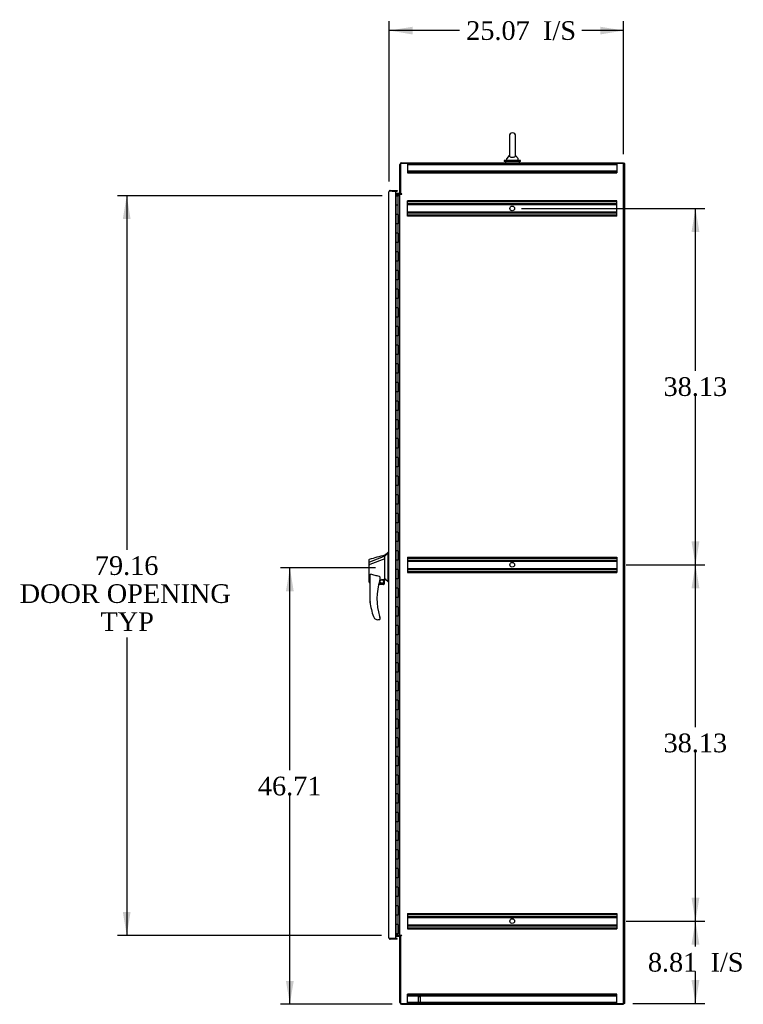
# Model space of a CAD drawing. Header units: inches. Extents: x 2 to 538, y -2 to 358.
# Tile 7 of 11: x 234 to 311, y 132 to 237. Entities that reach past the tile are written whole.
import ezdxf
from ezdxf.enums import TextEntityAlignment as Align
from ezdxf.lldxf.tags import DXFTag

# ---------------------------------------------------------------- set-up
doc = ezdxf.new("R2010")
doc.units = ezdxf.units.IN
doc.header["$MEASUREMENT"] = 0
for name, color, linetype in [('COM42890-3', 7, 'Continuous'), ('COM48813', 7, 'Continuous'), ('COM54578-79', 7, 'Continuous'), ('COM56746-6', 7, 'Continuous'), ('COM70839-6', 7, 'Continuous'), ('COM71120-6', 7, 'Continuous'), ('COM71122-8', 7, 'Continuous'), ('COM71123-8', 7, 'Continuous'), ('Default', 7, 'Continuous'), ('GSK11033', 7, 'Continuous'), ('HAN13066', 7, 'Continuous'), ('LAB11936', 7, 'Continuous'), ('SCS00680', 7, 'Continuous'), ('STD21878', 7, 'Continuous'), ('WAF25362', 7, 'Continuous'), ('WAM254785', 7, 'Continuous')]:
    doc.layers.add(name, color=color, linetype=linetype)
doc.styles.add('SEACAD_Times_New_Roman', font='times.ttf')
tags = doc.linetypes.add('HIDDEN2', pattern=[0.1875, 0.125, -0.0625]).pattern_tags.tags
tags[6:7] = [DXFTag(74, 4), DXFTag(75, 0), DXFTag(340, '0'), DXFTag(46, 0.0), DXFTag(50, 0.0), DXFTag(44, 0.0), DXFTag(45, 0.0)]
tags[4:5] = [DXFTag(74, 4), DXFTag(75, 0), DXFTag(340, '0'), DXFTag(46, 0.0), DXFTag(50, 0.0), DXFTag(44, 0.0), DXFTag(45, 0.0)]
doc.dimstyles.new('HAMMOND_(STH_-_540x360)', dxfattribs={"dimtxt": 2, "dimasz": 2.5, "dimexe": 1, "dimexo": 1, "dimgap": 0.5, "dimtad": 0, "dimtih": 1, "dimtoh": 1, "dimzin": 0, "dimdsep": 46, "dimtxsty": 'SEACAD_Times_New_Roman', "dimblk1": '_SE_FILLED', "dimblk2": '_SE_FILLED', "dimsah": 1, "dimcen": 1, "dimadec": 0, "dimazin": 0, "dimtfac": 0.8, "dimtofl": 0, "dimtmove": 1, "dimatfit": 3, "dimfxl": 1, "dimtolj": 1, "dimtzin": 0, "dimarcsym": 0})

# ---------------------------------------------------------------- blocks, each defined once
blk = doc.blocks.new('SE5')
at = {"layer": 'COM42890-3', "color": 7, "linetype": 'HIDDEN2'}
for p, q in [((275.06, 221.49), (275.06, 221.35)), ((275.06, 221.49), (286.27, 221.49)), ((275.06, 221.39), (297.44, 221.39)), ((275.06, 221.35), (275.06, 220.62)), ((286, 221.49), (286, 221.39)), ((286.5, 221.39), (286.5, 221.49)), ((286.54, 221.49), (297.44, 221.49)), ((297.44, 221.49), (297.44, 221.35)), ((297.44, 221.35), (297.44, 220.62)), ((275.06, 220.71), (297.44, 220.71)), ((275.06, 220.62), (275.06, 220.49)), ((275.06, 220.58), (297.44, 220.58)), ((275.06, 220.49), (297.44, 220.49)), ((297.44, 220.62), (297.44, 220.49)), ((275.06, 217.36), (275.06, 217.49)), ((297.44, 217.49), (275.06, 217.49)), ((297.44, 217.4), (275.06, 217.4)), ((275.06, 216.01), (275.06, 217.36)), ((297.44, 217.17), (275.06, 217.17)), ((297.44, 217.08), (275.06, 217.08)), ((297.44, 217.36), (297.44, 217.49)), ((297.44, 216.01), (297.44, 217.36)), ((297.44, 216.28), (275.06, 216.28)), ((297.44, 216.19), (275.06, 216.19)), ((275.06, 215.87), (275.06, 216.01)), ((297.44, 215.87), (297.44, 216.01)), ((297.44, 215.96), (275.06, 215.96)), ((297.44, 215.87), (275.06, 215.87)), ((275.06, 179.36), (275.06, 179.23)), ((275.06, 179.36), (297.44, 179.36)), ((275.06, 179.27), (297.44, 179.27)), ((275.06, 179.23), (275.06, 177.88)), ((297.44, 179.36), (297.44, 179.23)), ((297.44, 179.23), (297.44, 177.88)), ((275.06, 179.04), (297.44, 179.04)), ((275.06, 178.95), (297.44, 178.95)), ((275.06, 178.15), (297.44, 178.15)), ((275.06, 178.06), (297.44, 178.06)), ((275.06, 177.88), (275.06, 177.74)), ((275.06, 177.83), (297.44, 177.83)), ((275.06, 177.74), (297.44, 177.74)), ((297.44, 177.88), (297.44, 177.74)), ((275.06, 141.23), (275.06, 141.1)), ((275.06, 141.23), (297.44, 141.23)), ((297.44, 141.23), (297.44, 141.1)), ((275.06, 141.14), (297.44, 141.14)), ((275.06, 141.1), (275.06, 139.75)), ((275.06, 140.91), (297.44, 140.91)), ((275.06, 140.82), (297.44, 140.82)), ((297.44, 141.1), (297.44, 139.75)), ((275.06, 140.02), (297.44, 140.02)), ((275.06, 139.93), (297.44, 139.93)), ((275.06, 139.75), (275.06, 139.61)), ((275.06, 139.7), (297.44, 139.7)), ((275.06, 139.61), (297.44, 139.61)), ((297.44, 139.75), (297.44, 139.61)), ((275.06, 132.48), (275.06, 132.62)), ((297.44, 132.62), (275.06, 132.62)), ((297.44, 132.52), (275.06, 132.52)), ((275.06, 131.75), (275.06, 132.48)), ((297.44, 132.4), (275.06, 132.4)), ((275.06, 131.62), (275.06, 131.75)), ((297.44, 131.71), (275.06, 131.71)), ((286, 131.71), (286, 131.62)), ((286.5, 131.62), (286.5, 131.71)), ((297.44, 132.48), (297.44, 132.62)), ((297.44, 131.75), (297.44, 132.48)), ((297.44, 131.62), (297.44, 131.75)), ((276.19, 131.62), (275.06, 131.62)), ((297.44, 131.62), (276.47, 131.62))]:
    blk.add_line(p, q, dxfattribs=at)
for centre in [(286.25, 216.68), (286.25, 178.55), (286.25, 140.42)]:
    blk.add_circle(centre, 0.25, dxfattribs=at)
at = {"layer": 'COM48813', "color": 7, "linetype": 'Continuous'}
for p, q in [((298.29, 221.49), (298.17, 221.49)), ((298.29, 131.62), (298.29, 221.49)), ((298.29, 131.62), (298.17, 131.62))]:
    blk.add_line(p, q, dxfattribs=at)
at = {"layer": 'COM54578-79', "color": 7, "linetype": 'Continuous'}
for p, q in [((273.82, 218.05), (273.82, 218.05)), ((273.82, 218.05), (273.82, 217.05)), ((273.82, 218.05), (274.05, 218.05)), ((274.02, 218.05), (273.82, 218.05)), ((273.82, 218.05), (273.82, 216.05)), ((274.05, 217.05), (273.82, 217.05)), ((274.23, 218.05), (274.02, 218.05)), ((274.02, 218.05), (274.02, 216.05)), ((273.82, 216.05), (273.82, 215.05)), ((274.02, 216.05), (273.82, 216.05)), ((274.02, 216.05), (273.82, 216.05)), ((274.07, 216.05), (274.02, 216.05)), ((274.05, 215.05), (274.05, 216.05)), ((274.06, 215.05), (274.06, 216.05)), ((274.07, 216.05), (274.07, 215.05)), ((274.02, 215.05), (273.82, 215.05)), ((274.02, 215.05), (273.82, 215.05)), ((273.82, 215.05), (273.82, 214.05)), ((274.02, 215.05), (274.02, 214.05)), ((274.07, 215.05), (274.02, 215.05)), ((273.82, 214.05), (273.82, 213.05)), ((274.02, 214.05), (273.82, 214.05)), ((274.02, 214.05), (273.82, 214.05)), ((274.07, 214.05), (274.02, 214.05)), ((274.05, 213.05), (274.05, 214.05)), ((274.06, 213.05), (274.06, 214.05)), ((274.07, 214.05), (274.07, 213.05)), ((274.02, 213.05), (273.82, 213.05)), ((274.02, 213.05), (273.82, 213.05)), ((273.82, 213.05), (273.82, 212.05)), ((274.02, 213.05), (274.02, 212.05)), ((274.07, 213.05), (274.02, 213.05)), ((273.82, 212.05), (273.82, 211.05)), ((274.02, 212.05), (273.82, 212.05)), ((274.02, 212.05), (273.82, 212.05)), ((274.07, 212.05), (274.02, 212.05)), ((274.05, 211.05), (274.05, 212.05)), ((274.06, 211.05), (274.06, 212.05)), ((274.07, 212.05), (274.07, 211.05)), ((274.02, 211.05), (273.82, 211.05)), ((274.02, 211.05), (273.82, 211.05)), ((273.82, 211.05), (273.82, 210.05)), ((274.02, 211.05), (274.02, 210.05)), ((274.07, 211.05), (274.02, 211.05)), ((273.82, 210.05), (273.82, 209.05)), ((274.02, 210.05), (273.82, 210.05)), ((274.02, 210.05), (273.82, 210.05)), ((274.07, 210.05), (274.02, 210.05)), ((274.05, 209.05), (274.05, 210.05)), ((274.06, 209.05), (274.06, 210.05)), ((274.07, 210.05), (274.07, 209.05)), ((274.02, 209.05), (273.82, 209.05)), ((274.02, 209.05), (273.82, 209.05)), ((273.82, 209.05), (273.82, 208.05)), ((274.02, 209.05), (274.02, 208.05)), ((274.07, 209.05), (274.02, 209.05)), ((273.82, 208.05), (273.82, 207.05)), ((274.02, 208.05), (273.82, 208.05)), ((274.02, 208.05), (273.82, 208.05)), ((274.07, 208.05), (274.02, 208.05)), ((274.05, 207.05), (274.05, 208.05)), ((274.06, 207.05), (274.06, 208.05)), ((274.07, 208.05), (274.07, 207.05)), ((274.02, 207.05), (273.82, 207.05)), ((274.02, 207.05), (273.82, 207.05)), ((273.82, 207.05), (273.82, 206.05)), ((274.02, 207.05), (274.02, 206.05)), ((274.07, 207.05), (274.02, 207.05)), ((273.82, 206.05), (273.82, 205.05)), ((274.02, 206.05), (273.82, 206.05)), ((274.02, 206.05), (273.82, 206.05)), ((274.07, 206.05), (274.02, 206.05)), ((274.05, 205.05), (274.05, 206.05)), ((274.06, 205.05), (274.06, 206.05)), ((274.07, 206.05), (274.07, 205.05)), ((274.02, 205.05), (273.82, 205.05)), ((274.02, 205.05), (273.82, 205.05)), ((273.82, 205.05), (273.82, 204.05)), ((274.02, 205.05), (274.02, 204.05)), ((274.07, 205.05), (274.02, 205.05)), ((273.82, 204.05), (273.82, 203.05)), ((274.02, 204.05), (273.82, 204.05)), ((274.02, 204.05), (273.82, 204.05)), ((274.07, 204.05), (274.02, 204.05)), ((274.05, 203.05), (274.05, 204.05)), ((274.06, 203.05), (274.06, 204.05)), ((274.07, 204.05), (274.07, 203.05)), ((274.02, 203.05), (273.82, 203.05)), ((274.02, 203.05), (273.82, 203.05)), ((273.82, 203.05), (273.82, 202.05)), ((274.02, 203.05), (274.02, 202.05)), ((274.07, 203.05), (274.02, 203.05)), ((273.82, 202.05), (273.82, 201.05)), ((274.02, 202.05), (273.82, 202.05)), ((274.02, 202.05), (273.82, 202.05)), ((274.07, 202.05), (274.02, 202.05)), ((274.05, 201.05), (274.05, 202.05)), ((274.06, 201.05), (274.06, 202.05)), ((274.07, 202.05), (274.07, 201.05)), ((274.02, 201.05), (273.82, 201.05)), ((274.02, 201.05), (273.82, 201.05)), ((273.82, 201.05), (273.82, 200.05)), ((274.02, 201.05), (274.02, 200.05)), ((274.07, 201.05), (274.02, 201.05)), ((273.82, 200.05), (273.82, 199.05)), ((274.02, 200.05), (273.82, 200.05)), ((274.02, 200.05), (273.82, 200.05)), ((274.07, 200.05), (274.02, 200.05)), ((274.05, 199.05), (274.05, 200.05)), ((274.06, 199.05), (274.06, 200.05)), ((274.07, 200.05), (274.07, 199.05)), ((274.02, 199.05), (273.82, 199.05)), ((274.02, 199.05), (273.82, 199.05)), ((273.82, 199.05), (273.82, 198.05)), ((274.02, 199.05), (274.02, 198.05)), ((274.07, 199.05), (274.02, 199.05)), ((273.82, 198.05), (273.82, 197.05)), ((274.02, 198.05), (273.82, 198.05)), ((274.02, 198.05), (273.82, 198.05)), ((274.02, 197.05), (273.82, 197.05)), ((274.02, 197.05), (273.82, 197.05)), ((273.82, 197.05), (273.82, 196.05)), ((274.07, 198.05), (274.02, 198.05)), ((274.02, 197.05), (274.02, 196.05)), ((274.07, 197.05), (274.02, 197.05)), ((274.05, 197.05), (274.05, 198.05)), ((274.06, 197.05), (274.06, 198.05)), ((274.07, 198.05), (274.07, 197.05)), ((273.82, 196.05), (273.82, 195.05)), ((274.02, 196.05), (273.82, 196.05)), ((274.02, 196.05), (273.82, 196.05)), ((274.07, 196.05), (274.02, 196.05)), ((274.05, 195.05), (274.05, 196.05)), ((274.06, 195.05), (274.06, 196.05)), ((274.07, 196.05), (274.07, 195.05)), ((274.02, 195.05), (273.82, 195.05)), ((274.02, 195.05), (273.82, 195.05)), ((273.82, 195.05), (273.82, 194.05)), ((274.02, 195.05), (274.02, 194.05)), ((274.07, 195.05), (274.02, 195.05)), ((273.82, 194.05), (273.82, 193.05)), ((274.02, 194.05), (273.82, 194.05)), ((274.02, 194.05), (273.82, 194.05)), ((274.07, 194.05), (274.02, 194.05)), ((274.05, 193.05), (274.05, 194.05)), ((274.06, 193.05), (274.06, 194.05)), ((274.07, 194.05), (274.07, 193.05)), ((274.02, 193.05), (273.82, 193.05)), ((274.02, 193.05), (273.82, 193.05)), ((273.82, 193.05), (273.82, 192.05)), ((274.02, 193.05), (274.02, 192.05)), ((274.07, 193.05), (274.02, 193.05)), ((273.82, 192.05), (273.82, 191.05)), ((274.02, 192.05), (273.82, 192.05)), ((274.02, 192.05), (273.82, 192.05)), ((274.07, 192.05), (274.02, 192.05)), ((274.05, 191.05), (274.05, 192.05)), ((274.06, 191.05), (274.06, 192.05)), ((274.07, 192.05), (274.07, 191.05)), ((274.02, 191.05), (273.82, 191.05)), ((274.02, 191.05), (273.82, 191.05)), ((273.82, 191.05), (273.82, 190.05)), ((274.02, 191.05), (274.02, 190.05)), ((274.07, 191.05), (274.02, 191.05)), ((273.82, 190.05), (273.82, 189.05)), ((274.02, 190.05), (273.82, 190.05)), ((274.02, 190.05), (273.82, 190.05)), ((274.07, 190.05), (274.02, 190.05)), ((274.05, 189.05), (274.05, 190.05)), ((274.06, 189.05), (274.06, 190.05)), ((274.07, 190.05), (274.07, 189.05)), ((274.02, 189.05), (273.82, 189.05)), ((274.02, 189.05), (273.82, 189.05)), ((273.82, 189.05), (273.82, 188.05)), ((274.02, 189.05), (274.02, 188.05)), ((274.07, 189.05), (274.02, 189.05)), ((273.82, 188.05), (273.82, 187.05)), ((274.02, 188.05), (273.82, 188.05)), ((274.02, 188.05), (273.82, 188.05)), ((274.07, 188.05), (274.02, 188.05)), ((274.05, 187.05), (274.05, 188.05)), ((274.06, 187.05), (274.06, 188.05)), ((274.07, 188.05), (274.07, 187.05)), ((274.02, 187.05), (273.82, 187.05)), ((274.02, 187.05), (273.82, 187.05)), ((273.82, 187.05), (273.82, 186.05)), ((274.02, 187.05), (274.02, 186.05)), ((274.07, 187.05), (274.02, 187.05)), ((273.82, 186.05), (273.82, 185.05)), ((274.02, 186.05), (273.82, 186.05)), ((274.02, 186.05), (273.82, 186.05)), ((274.07, 186.05), (274.02, 186.05)), ((274.05, 185.05), (274.05, 186.05)), ((274.06, 185.05), (274.06, 186.05)), ((274.07, 186.05), (274.07, 185.05)), ((274.02, 185.05), (273.82, 185.05)), ((274.02, 185.05), (273.82, 185.05)), ((273.82, 185.05), (273.82, 184.05)), ((274.02, 185.05), (274.02, 184.05)), ((274.07, 185.05), (274.02, 185.05)), ((273.82, 184.05), (273.82, 183.05)), ((274.02, 184.05), (273.82, 184.05)), ((274.02, 184.05), (273.82, 184.05)), ((274.07, 184.05), (274.02, 184.05)), ((274.05, 183.05), (274.05, 184.05)), ((274.06, 183.05), (274.06, 184.05)), ((274.07, 184.05), (274.07, 183.05)), ((274.02, 183.05), (273.82, 183.05)), ((274.02, 183.05), (273.82, 183.05)), ((273.82, 183.05), (273.82, 182.05)), ((274.02, 183.05), (274.02, 182.05)), ((274.07, 183.05), (274.02, 183.05)), ((273.82, 182.05), (273.82, 181.05)), ((274.02, 182.05), (273.82, 182.05)), ((274.02, 182.05), (273.82, 182.05)), ((274.07, 182.05), (274.02, 182.05)), ((274.05, 181.05), (274.05, 182.05)), ((274.06, 181.05), (274.06, 182.05)), ((274.07, 182.05), (274.07, 181.05)), ((274.02, 181.05), (273.82, 181.05)), ((274.02, 181.05), (273.82, 181.05)), ((273.82, 181.05), (273.82, 180.05)), ((274.02, 181.05), (274.02, 180.05)), ((274.07, 181.05), (274.02, 181.05)), ((273.82, 180.05), (273.82, 179.05)), ((274.02, 180.05), (273.82, 180.05)), ((274.02, 180.05), (273.82, 180.05)), ((274.07, 180.05), (274.02, 180.05)), ((274.05, 179.05), (274.05, 180.05)), ((274.06, 179.05), (274.06, 180.05)), ((274.07, 180.05), (274.07, 179.05)), ((274.02, 179.05), (273.82, 179.05)), ((274.02, 179.05), (273.82, 179.05)), ((273.82, 179.05), (273.82, 178.05)), ((274.02, 179.05), (274.02, 178.05)), ((274.07, 179.05), (274.02, 179.05)), ((273.82, 178.05), (273.82, 177.05)), ((274.02, 178.05), (273.82, 178.05)), ((274.02, 178.05), (273.82, 178.05)), ((274.02, 177.05), (273.82, 177.05)), ((274.02, 177.05), (273.82, 177.05)), ((273.82, 177.05), (273.82, 176.05)), ((274.07, 178.05), (274.02, 178.05)), ((274.02, 177.05), (274.02, 176.05)), ((274.07, 177.05), (274.02, 177.05)), ((274.05, 177.05), (274.05, 178.05)), ((274.06, 177.05), (274.06, 178.05)), ((274.07, 178.05), (274.07, 177.05)), ((273.82, 176.05), (273.82, 175.05)), ((274.02, 176.05), (273.82, 176.05)), ((274.02, 176.05), (273.82, 176.05)), ((274.07, 176.05), (274.02, 176.05)), ((274.05, 175.05), (274.05, 176.05)), ((274.06, 175.05), (274.06, 176.05)), ((274.07, 176.05), (274.07, 175.05)), ((274.02, 175.05), (273.82, 175.05)), ((274.02, 175.05), (273.82, 175.05)), ((273.82, 175.05), (273.82, 174.05)), ((274.02, 175.05), (274.02, 174.05)), ((274.07, 175.05), (274.02, 175.05)), ((273.82, 174.05), (273.82, 173.05)), ((274.02, 174.05), (273.82, 174.05)), ((274.02, 174.05), (273.82, 174.05)), ((274.07, 174.05), (274.02, 174.05)), ((274.05, 173.05), (274.05, 174.05)), ((274.06, 173.05), (274.06, 174.05)), ((274.07, 174.05), (274.07, 173.05)), ((274.02, 173.05), (273.82, 173.05)), ((274.02, 173.05), (273.82, 173.05)), ((273.82, 173.05), (273.82, 172.05)), ((274.02, 173.05), (274.02, 172.05)), ((274.07, 173.05), (274.02, 173.05)), ((273.82, 172.05), (273.82, 171.05)), ((274.02, 172.05), (273.82, 172.05)), ((274.02, 172.05), (273.82, 172.05)), ((274.07, 172.05), (274.02, 172.05)), ((274.05, 171.05), (274.05, 172.05)), ((274.06, 171.05), (274.06, 172.05)), ((274.07, 172.05), (274.07, 171.05)), ((274.02, 171.05), (273.82, 171.05)), ((274.02, 171.05), (273.82, 171.05)), ((273.82, 171.05), (273.82, 170.05)), ((274.02, 171.05), (274.02, 170.05)), ((274.07, 171.05), (274.02, 171.05)), ((273.82, 170.05), (273.82, 169.05)), ((274.02, 170.05), (273.82, 170.05)), ((274.02, 170.05), (273.82, 170.05)), ((274.07, 170.05), (274.02, 170.05)), ((274.05, 169.05), (274.05, 170.05)), ((274.06, 169.05), (274.06, 170.05)), ((274.07, 170.05), (274.07, 169.05)), ((274.02, 169.05), (273.82, 169.05)), ((274.02, 169.05), (273.82, 169.05)), ((273.82, 169.05), (273.82, 168.05)), ((274.02, 169.05), (274.02, 168.05)), ((274.07, 169.05), (274.02, 169.05)), ((273.82, 168.05), (273.82, 167.05)), ((274.02, 168.05), (273.82, 168.05)), ((274.02, 168.05), (273.82, 168.05)), ((274.07, 168.05), (274.02, 168.05)), ((274.05, 167.05), (274.05, 168.05)), ((274.06, 167.05), (274.06, 168.05)), ((274.07, 168.05), (274.07, 167.05)), ((274.02, 167.05), (273.82, 167.05)), ((274.02, 167.05), (273.82, 167.05)), ((273.82, 167.05), (273.82, 166.05)), ((274.02, 167.05), (274.02, 166.05)), ((274.07, 167.05), (274.02, 167.05)), ((273.82, 166.05), (273.82, 165.05)), ((274.02, 166.05), (273.82, 166.05)), ((274.02, 166.05), (273.82, 166.05)), ((274.07, 166.05), (274.02, 166.05)), ((274.05, 165.05), (274.05, 166.05)), ((274.06, 165.05), (274.06, 166.05)), ((274.07, 166.05), (274.07, 165.05)), ((274.02, 165.05), (273.82, 165.05)), ((274.02, 165.05), (273.82, 165.05)), ((273.82, 165.05), (273.82, 164.05)), ((274.02, 165.05), (274.02, 164.05)), ((274.07, 165.05), (274.02, 165.05)), ((273.82, 164.05), (273.82, 163.05)), ((274.02, 164.05), (273.82, 164.05)), ((274.02, 164.05), (273.82, 164.05)), ((274.07, 164.05), (274.02, 164.05)), ((274.05, 163.05), (274.05, 164.05)), ((274.06, 163.05), (274.06, 164.05)), ((274.07, 164.05), (274.07, 163.05)), ((274.02, 163.05), (273.82, 163.05)), ((274.02, 163.05), (273.82, 163.05)), ((273.82, 163.05), (273.82, 162.05)), ((274.02, 163.05), (274.02, 162.05)), ((274.07, 163.05), (274.02, 163.05)), ((273.82, 162.05), (273.82, 161.05)), ((274.02, 162.05), (273.82, 162.05)), ((274.02, 162.05), (273.82, 162.05)), ((274.07, 162.05), (274.02, 162.05)), ((274.05, 161.05), (274.05, 162.05)), ((274.06, 161.05), (274.06, 162.05)), ((274.07, 162.05), (274.07, 161.05)), ((274.02, 161.05), (273.82, 161.05)), ((274.02, 161.05), (273.82, 161.05)), ((273.82, 161.05), (273.82, 160.05)), ((274.02, 161.05), (274.02, 160.05)), ((274.07, 161.05), (274.02, 161.05)), ((273.82, 160.05), (273.82, 159.05)), ((274.02, 160.05), (273.82, 160.05)), ((274.02, 160.05), (273.82, 160.05)), ((274.07, 160.05), (274.02, 160.05)), ((274.05, 159.05), (274.05, 160.05)), ((274.06, 159.05), (274.06, 160.05)), ((274.07, 160.05), (274.07, 159.05)), ((274.02, 159.05), (273.82, 159.05)), ((274.02, 159.05), (273.82, 159.05)), ((273.82, 159.05), (273.82, 158.05)), ((273.82, 158.05), (273.82, 157.05)), ((274.02, 158.05), (273.82, 158.05)), ((274.02, 158.05), (273.82, 158.05)), ((274.02, 159.05), (274.02, 158.05)), ((274.07, 159.05), (274.02, 159.05)), ((274.07, 158.05), (274.02, 158.05)), ((274.05, 157.05), (274.05, 158.05)), ((274.06, 157.05), (274.06, 158.05)), ((274.07, 158.05), (274.07, 157.05)), ((274.02, 157.05), (273.82, 157.05)), ((274.02, 157.05), (273.82, 157.05)), ((273.82, 157.05), (273.82, 156.05)), ((274.02, 157.05), (274.02, 156.05)), ((274.07, 157.05), (274.02, 157.05)), ((273.82, 156.05), (273.82, 155.05)), ((274.02, 156.05), (273.82, 156.05)), ((274.02, 156.05), (273.82, 156.05)), ((274.07, 156.05), (274.02, 156.05)), ((274.05, 155.05), (274.05, 156.05)), ((274.06, 155.05), (274.06, 156.05)), ((274.07, 156.05), (274.07, 155.05)), ((274.02, 155.05), (273.82, 155.05)), ((274.02, 155.05), (273.82, 155.05)), ((273.82, 155.05), (273.82, 154.05)), ((274.02, 155.05), (274.02, 154.05)), ((274.07, 155.05), (274.02, 155.05)), ((273.82, 154.05), (273.82, 153.05)), ((274.02, 154.05), (273.82, 154.05)), ((274.02, 154.05), (273.82, 154.05)), ((274.07, 154.05), (274.02, 154.05)), ((274.05, 153.05), (274.05, 154.05)), ((274.06, 153.05), (274.06, 154.05)), ((274.07, 154.05), (274.07, 153.05)), ((274.02, 153.05), (273.82, 153.05)), ((274.02, 153.05), (273.82, 153.05)), ((273.82, 153.05), (273.82, 152.05)), ((274.02, 153.05), (274.02, 152.05)), ((274.07, 153.05), (274.02, 153.05)), ((273.82, 152.05), (273.82, 151.05)), ((274.02, 152.05), (273.82, 152.05)), ((274.02, 152.05), (273.82, 152.05)), ((274.07, 152.05), (274.02, 152.05)), ((274.05, 151.05), (274.05, 152.05)), ((274.06, 151.05), (274.06, 152.05)), ((274.07, 152.05), (274.07, 151.05)), ((274.02, 151.05), (273.82, 151.05)), ((274.02, 151.05), (273.82, 151.05)), ((273.82, 151.05), (273.82, 150.05)), ((274.02, 151.05), (274.02, 150.05)), ((274.07, 151.05), (274.02, 151.05)), ((273.82, 150.05), (273.82, 149.05)), ((274.02, 150.05), (273.82, 150.05)), ((274.02, 150.05), (273.82, 150.05)), ((274.07, 150.05), (274.02, 150.05)), ((274.05, 149.05), (274.05, 150.05)), ((274.06, 149.05), (274.06, 150.05)), ((274.07, 150.05), (274.07, 149.05)), ((274.02, 149.05), (273.82, 149.05)), ((274.02, 149.05), (273.82, 149.05)), ((273.82, 149.05), (273.82, 148.05)), ((274.02, 149.05), (274.02, 148.05)), ((274.07, 149.05), (274.02, 149.05)), ((273.82, 148.05), (273.82, 147.05)), ((274.02, 148.05), (273.82, 148.05)), ((274.02, 148.05), (273.82, 148.05)), ((274.07, 148.05), (274.02, 148.05)), ((274.05, 147.05), (274.05, 148.05)), ((274.06, 147.05), (274.06, 148.05)), ((274.07, 148.05), (274.07, 147.05)), ((274.02, 147.05), (273.82, 147.05)), ((274.02, 147.05), (273.82, 147.05)), ((273.82, 147.05), (273.82, 146.05)), ((274.02, 147.05), (274.02, 146.05)), ((274.07, 147.05), (274.02, 147.05)), ((273.82, 146.05), (273.82, 145.05)), ((274.02, 146.05), (273.82, 146.05)), ((274.02, 146.05), (273.82, 146.05)), ((274.07, 146.05), (274.02, 146.05)), ((274.05, 145.05), (274.05, 146.05)), ((274.06, 145.05), (274.06, 146.05)), ((274.07, 146.05), (274.07, 145.05)), ((274.02, 145.05), (273.82, 145.05)), ((274.02, 145.05), (273.82, 145.05)), ((273.82, 145.05), (273.82, 144.05)), ((274.02, 145.05), (274.02, 144.05)), ((274.07, 145.05), (274.02, 145.05)), ((273.82, 144.05), (273.82, 143.05)), ((274.02, 144.05), (273.82, 144.05)), ((274.02, 144.05), (273.82, 144.05)), ((274.07, 144.05), (274.02, 144.05)), ((274.05, 143.05), (274.05, 144.05)), ((274.06, 143.05), (274.06, 144.05)), ((274.07, 144.05), (274.07, 143.05)), ((274.02, 143.05), (273.82, 143.05)), ((274.02, 143.05), (273.82, 143.05)), ((273.82, 143.05), (273.82, 142.05)), ((274.02, 143.05), (274.02, 142.05)), ((274.07, 143.05), (274.02, 143.05)), ((273.82, 142.05), (273.82, 141.05)), ((274.02, 142.05), (273.82, 142.05)), ((274.02, 142.05), (273.82, 142.05)), ((274.07, 142.05), (274.02, 142.05)), ((274.05, 141.05), (274.05, 142.05)), ((274.06, 141.05), (274.06, 142.05)), ((274.07, 142.05), (274.07, 141.05)), ((274.02, 141.05), (273.82, 141.05)), ((274.02, 141.05), (273.82, 141.05)), ((273.82, 141.05), (273.82, 140.05)), ((274.02, 141.05), (274.02, 140.05)), ((274.07, 141.05), (274.02, 141.05)), ((273.82, 140.05), (273.82, 139.05)), ((274.02, 140.05), (273.82, 140.05)), ((274.02, 140.05), (273.82, 140.05)), ((274.07, 140.05), (274.02, 140.05)), ((274.05, 139.05), (274.05, 140.05)), ((274.06, 139.05), (274.06, 140.05)), ((274.07, 140.05), (274.07, 139.05)), ((273.82, 139.05), (273.82, 139.05)), ((274.05, 139.05), (273.82, 139.05)), ((273.87, 139.02), (273.87, 139.04)), ((273.87, 139.04), (273.92, 139.04)), ((273.92, 139.02), (273.87, 139.02)), ((273.89, 139.05), (273.89, 139.04)), ((273.95, 139.04), (273.92, 139.04)), ((273.95, 139.02), (273.92, 139.02)), ((273.95, 139.04), (274, 139.04)), ((274, 139.02), (273.95, 139.02)), ((273.99, 139.04), (273.99, 139.05)), ((274, 139.04), (274, 139.02)), ((274.07, 139.05), (274.06, 139.05)), ((274.23, 139.05), (274.07, 139.05))]:
    blk.add_line(p, q, dxfattribs=at)
at = {"layer": 'COM56746-6', "color": 7, "linetype": 'Continuous'}
for p, q in [((273.07, 138.63), (273.07, 218.47)), ((273.07, 218.47), (273.07, 218.47)), ((273.07, 218.47), (273.07, 218.47)), ((273.07, 218.47), (273.07, 218.47)), ((273.15, 218.52), (273.1, 218.56)), ((273.21, 218.52), (273.1, 218.52)), ((273.21, 218.52), (273.15, 218.52)), ((273.21, 218.61), (273.95, 218.61)), ((273.82, 218.52), (273.21, 218.52)), ((273.21, 218.52), (273.21, 218.52)), ((273.42, 218.52), (273.95, 218.52)), ((273.82, 138.58), (273.82, 218.52)), ((273.95, 218.61), (273.95, 218.52)), ((273.07, 138.63), (273.07, 138.63)), ((273.07, 138.63), (273.07, 138.63)), ((273.21, 138.58), (273.1, 138.58)), ((273.15, 138.58), (273.1, 138.55)), ((273.15, 138.58), (273.21, 138.58)), ((273.21, 138.58), (273.82, 138.58)), ((273.21, 138.58), (273.21, 138.58)), ((273.95, 138.49), (273.21, 138.49)), ((273.95, 138.58), (273.42, 138.58)), ((273.95, 138.49), (273.95, 138.58))]:
    blk.add_line(p, q, dxfattribs=at)
for centre, start, end in [((273.21, 218.47), 142.4964, 179.8439), ((273.21, 218.47), 179.9238, 180), ((273.21, 218.47), 90, 142.4964), ((273.21, 138.63), 180, 180.0762), ((273.21, 138.63), 180.1561, 217.5036), ((273.21, 138.63), 217.5036, 270)]:
    blk.add_arc(centre, 0.143, start, end, dxfattribs=at)
for points in [[(273.1, 218.52), (273.09, 218.51), (273.08, 218.5), (273.08, 218.49), (273.08, 218.49), (273.07, 218.48), (273.07, 218.48), (273.07, 218.47)], [(273.1, 138.58), (273.09, 138.59), (273.08, 138.6), (273.08, 138.61), (273.08, 138.62), (273.07, 138.62), (273.07, 138.63), (273.07, 138.63)]]:
    blk.add_open_spline(points, degree=3, knots=[0, 0, 0, 0, 0.5, 0.5, 0.75, 0.75, 1, 1, 1, 1], dxfattribs=at)
at = {"layer": 'COM70839-6', "color": 7, "linetype": 'Continuous'}
for p, q in [((274.31, 218.21), (274.32, 218.24)), ((274.31, 138.9), (274.32, 138.87))]:
    blk.add_line(p, q, dxfattribs=at)
at = {"layer": 'COM71120-6', "color": 7, "linetype": 'Continuous'}
for p, q in [((298.17, 221.49), (274.33, 221.49)), ((274.33, 218.24), (274.33, 221.49)), ((298.17, 131.62), (298.17, 221.49)), ((273.82, 218.21), (274.14, 218.21)), ((274.23, 218.21), (274.14, 218.21)), ((274.23, 218.21), (274.42, 218.21)), ((274.23, 138.9), (274.23, 218.21)), ((274.42, 218.24), (274.33, 218.24)), ((274.14, 138.9), (273.82, 138.9)), ((274.14, 138.9), (274.23, 138.9)), ((274.42, 138.9), (274.23, 138.9)), ((274.42, 138.87), (274.33, 138.87)), ((274.33, 131.62), (274.33, 138.87)), ((274.33, 131.62), (298.17, 131.62))]:
    blk.add_line(p, q, dxfattribs=at)
for centre in [(274.42, 218.22), (274.42, 138.88)]:
    blk.add_arc(centre, 0.015, 270, 90, dxfattribs=at)
at = {"layer": 'COM71122-8', "color": 7, "linetype": 'Continuous'}
for p, q in [((274.23, 218.24), (274.23, 221.39)), ((274.42, 221.58), (298.17, 221.58)), ((298.17, 221.49), (298.17, 221.58)), ((274.14, 218.3), (273.82, 218.3)), ((274.33, 218.24), (274.23, 218.24))]:
    blk.add_line(p, q, dxfattribs=at)
for centre, radius, start, end in [((274.42, 221.39), 0.19, 90, 180), ((274.14, 218.4), 0.095, 270, 0), ((274.14, 218.4), 0.19, 270, 302.6369)]:
    blk.add_arc(centre, radius, start, end, dxfattribs=at)
at = {"layer": 'COM71123-8', "color": 7, "linetype": 'Continuous'}
for p, q in [((273.82, 138.8), (274.14, 138.8)), ((274.23, 131.71), (274.23, 138.87)), ((274.33, 138.87), (274.23, 138.87)), ((274.42, 131.52), (298.17, 131.52)), ((298.17, 131.62), (298.17, 131.52))]:
    blk.add_line(p, q, dxfattribs=at)
for centre, radius, start, end in [((274.14, 138.71), 0.19, 57.3631, 90), ((274.14, 138.71), 0.095, 0, 90), ((274.42, 131.71), 0.19, 180, 270)]:
    blk.add_arc(centre, radius, start, end, dxfattribs=at)
at = {"layer": 'GSK11033', "color": 7, "linetype": 'Continuous'}
for p, q in [((273.42, 218.52), (273.17, 218.52)), ((273.17, 218.52), (273.17, 218.52)), ((273.42, 218.52), (273.42, 218.52)), ((273.42, 138.58), (273.17, 138.58)), ((273.17, 138.58), (273.17, 138.58)), ((273.42, 138.58), (273.42, 138.58)), ((273.47, 138.58), (273.47, 138.58))]:
    blk.add_line(p, q, dxfattribs=at)
at = {"layer": 'HAN13066', "color": 7, "linetype": 'Continuous'}
for p, q in [((272.64, 179.49), (271, 178.83)), ((272.64, 179.18), (271.01, 178.57)), ((272.99, 179.9), (272.64, 179.6)), ((272.64, 179.49), (272.64, 179.6)), ((272.64, 179.34), (272.64, 179.49)), ((272.64, 179.25), (272.64, 179.34)), ((272.64, 179.18), (272.64, 179.25)), ((272.64, 177.29), (272.64, 179.18)), ((272.99, 179.9), (272.99, 179.8)), ((273.07, 179.9), (272.99, 179.9)), ((272.99, 179.74), (272.99, 179.8)), ((272.99, 179.65), (272.99, 179.74)), ((272.99, 177.16), (272.99, 179.65)), ((270.96, 178.81), (270.96, 179.11)), ((270.96, 178.57), (270.96, 178.81)), ((270.96, 176.7), (270.96, 178.57)), ((271.01, 178.57), (271.01, 178.57)), ((271.04, 174.57), (271.04, 177.24)), ((272.1, 177.16), (272.1, 176.9)), ((272.31, 176.96), (272.54, 177.01)), ((272.57, 177.02), (272.64, 177.03)), ((272.57, 177.02), (272.57, 177.02)), ((272.57, 177.02), (272.57, 176.55)), ((272.64, 177.14), (272.64, 177.29)), ((272.64, 177.03), (272.64, 177.14)), ((272.99, 176.76), (272.99, 177.16)), ((271.03, 176.64), (271.04, 176.65)), ((272.45, 176.43), (271.97, 176.43)), ((272, 176.55), (272.57, 176.55)), ((272.1, 176.91), (272.22, 176.94)), ((272.99, 176.73), (272.99, 176.76)), ((272.99, 176.73), (273.07, 176.73)), ((272.1, 172.92), (272.1, 172.74)), ((271.6, 172.77), (271.6, 172.77)), ((272.04, 172.68), (271.88, 172.68))]:
    blk.add_line(p, q, dxfattribs=at)
blk.add_circle((272.31, 176.76), 0.188, dxfattribs=at)
for centre, radius, start, end in [((271.02, 179.11), 0.06, 105.824, 180.0002), ((-33.28, 1318.29), 1179.06, 284.95517, 285.03807), ((271, 178.93), 0.361, 262.9065, 271.5232), ((236.23, 133.59), 56.69, 49.5649, 50.0347), ((278.2, 174.91), 6.42, 162.105, 197.0102), ((272.04, 176.9), 0.06, 342.105, 0), ((272.31, 176.76), 0.202, 115.2676, 90.8956), ((272.05, 177.88), 0.961, 280.5316, 285.6316), ((272.45, 176.55), 0.125, 270, 310.5358), ((272.45, 176.55), 0.125, 310.5358, 346.1135), ((272.45, 176.55), 0.125, 346.1135, 0), ((278.38, 175.5), 7.4, 187.261, 199.7146), ((271.88, 173.18), 0.5, 199.7146, 235.4377), ((272.04, 172.92), 0.06, 0, 17.895), ((271.88, 173.18), 0.5, 235.4377, 270), ((272.04, 172.74), 0.06, 270, 0)]:
    blk.add_arc(centre, radius, start, end, dxfattribs=at)
blk.add_ellipse((271.02, 176.7), major_axis=(0.06, 0), ratio=0.999979, start_param=3.141468, end_param=4.950188, dxfattribs=at)
blk.add_open_spline([(272.99, 179.8), (272.87, 179.7), (272.76, 179.59), (272.64, 179.49)], degree=3, dxfattribs=at)
for points, knots in [([(271, 178.83), (270.99, 178.83), (270.98, 178.83), (270.96, 178.82), (270.96, 178.81), (270.96, 178.81)], [0, 0, 0, 0, 0.5, 0.5, 1, 1, 1, 1]), ([(271.04, 177.24), (271.04, 177.3), (271.04, 177.35), (271.06, 177.44), (271.06, 177.47), (271.08, 177.51), (271.08, 177.52), (271.09, 177.54), (271.1, 177.55), (271.11, 177.55), (271.12, 177.55), (271.13, 177.55)], [0, 0, 0, 0, 0.5, 0.5, 0.75, 0.75, 0.875, 0.875, 0.9375, 0.9375, 1, 1, 1, 1]), ([(272.04, 177.31), (271.96, 177.32), (271.88, 177.34), (271.73, 177.37), (271.65, 177.38), (271.5, 177.42), (271.42, 177.45), (271.27, 177.5), (271.2, 177.52), (271.13, 177.55)], [0, 0, 0, 0, 0.25, 0.25, 0.5, 0.5, 0.75, 0.75, 1, 1, 1, 1]), ([(272.04, 177.31), (272.04, 177.31), (272.04, 177.31), (272.05, 177.31), (272.05, 177.31), (272.06, 177.3), (272.07, 177.29), (272.07, 177.28), (272.08, 177.27), (272.08, 177.26), (272.08, 177.25), (272.09, 177.23), (272.09, 177.22), (272.09, 177.19), (272.1, 177.19), (272.1, 177.17), (272.1, 177.17), (272.1, 177.16)], [0, 0, 0, 0, 0.0625, 0.0625, 0.125, 0.125, 0.25, 0.25, 0.375, 0.375, 0.5, 0.5, 0.75, 0.75, 0.875, 0.875, 1, 1, 1, 1]), ([(272.54, 177.01), (272.55, 177.01), (272.55, 177.01), (272.56, 177.02), (272.56, 177.02), (272.57, 177.02), (272.57, 177.02), (272.57, 177.02)], [0, 0, 0, 0, 0.25, 0.25, 0.5, 0.5, 1, 1, 1, 1]), ([(271.13, 174.57), (271.12, 174.57), (271.12, 174.57), (271.1, 174.57), (271.1, 174.57), (271.08, 174.57), (271.07, 174.57), (271.06, 174.57), (271.06, 174.57), (271.05, 174.57), (271.05, 174.57), (271.04, 174.57), (271.04, 174.57), (271.04, 174.57), (271.04, 174.57), (271.04, 174.57)], [0, 0, 0, 0, 0.125, 0.125, 0.25, 0.25, 0.5, 0.5, 0.625, 0.625, 0.75, 0.75, 0.875, 0.875, 1, 1, 1, 1]), ([(272.06, 173.03), (272.07, 173.01), (272.07, 172.99), (272.08, 172.97), (272.09, 172.96), (272.09, 172.95), (272.09, 172.94), (272.09, 172.94), (272.09, 172.94), (272.09, 172.93), (272.09, 172.93), (272.09, 172.93)], [0, 0, 0, 0, 0.5, 0.5, 0.75, 0.75, 0.875, 0.875, 0.9375, 0.9375, 1, 1, 1, 1])]:
    blk.add_open_spline(points, degree=3, knots=knots, dxfattribs=at)
at = {"layer": 'LAB11936', "color": 7, "linetype": 'Continuous'}
for p, q in [((273.04, 212.24), (273.04, 212.61)), ((273.07, 212.61), (273.04, 212.61)), ((273.04, 205.24), (273.04, 212.24)), ((273.01, 211.76), (273.04, 211.76)), ((273.01, 211.76), (273.04, 211.76)), ((273.01, 211.76), (273.01, 211.76)), ((273.01, 211.75), (273.04, 211.75)), ((273.01, 211.75), (273.01, 211.31)), ((273.01, 211.31), (273.04, 211.31)), ((273.01, 211.3), (273.04, 211.3)), ((273.01, 211.29), (273.01, 211.26)), ((273.01, 211.26), (273.04, 211.26)), ((273.04, 204.86), (273.04, 205.24)), ((273.07, 204.86), (273.04, 204.86))]:
    blk.add_line(p, q, dxfattribs=at)
at = {"layer": 'SCS00680', "color": 7, "linetype": 'Continuous'}
for p, q in [((285.95, 224.44), (285.95, 222.37)), ((286.61, 222.37), (286.61, 224.44)), ((285.94, 222.36), (285.67, 222.03)), ((286.89, 222.03), (286.62, 222.36)), ((285.65, 221.99), (285.65, 221.88)), ((286.9, 221.88), (286.9, 221.99))]:
    blk.add_line(p, q, dxfattribs=at)
for centre, radius, start, end in [((286.28, 224.44), 0.331, 0, 180), ((285.71, 221.99), 0.06, 140.3214, 180), ((285.71, 221.88), 0.06, 180, 270), ((286.84, 221.88), 0.06, 270, 0), ((286.84, 221.99), 0.06, 0, 39.6786)]:
    blk.add_arc(centre, radius, start, end, dxfattribs=at)
blk.add_open_spline([(285.95, 222.38), (285.95, 222.37), (285.95, 222.35), (285.96, 222.31), (285.97, 222.28), (286.02, 222.23), (286.06, 222.2), (286.16, 222.17), (286.22, 222.16), (286.35, 222.16), (286.42, 222.17), (286.51, 222.21), (286.55, 222.23), (286.59, 222.29), (286.6, 222.32), (286.61, 222.36), (286.61, 222.37), (286.61, 222.38)], degree=3, knots=[0.1938307, 0.1938307, 0.1938307, 0.1938307, 0.25, 0.25, 0.3125, 0.3125, 0.375, 0.375, 0.4375, 0.4375, 0.5, 0.5, 0.5625, 0.5625, 0.625, 0.625, 0.6750941, 0.6750941, 0.6750941, 0.6750941], dxfattribs=at)
at = {"layer": 'STD21878', "color": 7, "linetype": 'HIDDEN2'}
for p, q in [((276.2, 132.37), (276.45, 132.37)), ((276.2, 132.37), (276.2, 131.65)), ((276.45, 131.65), (276.45, 132.37)), ((276.19, 131.65), (276.47, 131.65)), ((276.19, 131.65), (276.19, 131.62)), ((276.19, 131.62), (276.47, 131.62)), ((276.47, 131.62), (276.47, 131.65))]:
    blk.add_line(p, q, dxfattribs=at)
at = {"layer": 'WAF25362', "color": 7, "linetype": 'Continuous'}
for p, q in [((287.15, 221.82), (285.4, 221.82)), ((285.4, 221.82), (285.4, 221.71)), ((287.15, 221.71), (285.4, 221.71)), ((287.15, 221.71), (287.15, 221.82))]:
    blk.add_line(p, q, dxfattribs=at)
at = {"layer": 'WAM254785', "color": 7, "linetype": 'Continuous'}
for p, q in [((285.53, 221.71), (285.53, 221.58)), ((287.03, 221.58), (287.03, 221.71))]:
    blk.add_line(p, q, dxfattribs=at)
blk = doc.blocks.new('DMBLK552')
at = {"layer": 'Default', "linetype": 'Continuous'}
for points in [[(244.6, 215.55), (245.43, 215.55), (245.02, 218.05)], [(244.6, 141.4), (245.02, 138.9), (245.43, 141.4)]]:
    blk.add_hatch(color=7, dxfattribs=at).paths.add_polyline_path(points)
at = {"layer": 'Default', "color": 7, "linetype": 'Continuous'}
for p, q in [((272.33, 218.05), (244.02, 218.05)), ((245.02, 218.05), (245.02, 180.17)), ((245.02, 170.77), (245.02, 138.9)), ((272.27, 138.9), (244.02, 138.9))]:
    blk.add_line(p, q, dxfattribs=at)
at = {"layer": 'Default', "color": 7, "linetype": 'Continuous', "style": 'SEACAD_Times_New_Roman'}
for s, p in [('79.16', (241.61, 179.47)), ('DOOR OPENING ', (233.57, 176.47)), ('TYP', (242.22, 173.47))]:
    blk.add_text(s, height=2, dxfattribs=at).set_placement(p, align=Align.TOP_LEFT)
blk = doc.blocks.new('_SE_FILLED')
at = {"color": 0}
blk.add_line((0, 0), (-1, 0), dxfattribs=at)
blk.add_solid([(0, 0), (-1, -0.1665), (-1, 0.1665), (0, 0)], dxfattribs=at)
blk = doc.blocks.new('DMBLK559')
at = {"layer": 'Default', "linetype": 'Continuous'}
for points in [[(306.27, 137.92), (305.85, 140.42), (305.43, 137.92)], [(306.27, 134.12), (305.43, 134.12), (305.85, 131.62)]]:
    blk.add_hatch(color=7, dxfattribs=at).paths.add_polyline_path(points)
at = {"layer": 'Default', "color": 7, "linetype": 'Continuous'}
for p, q in [((298.44, 140.42), (306.85, 140.42)), ((305.85, 137.72), (305.85, 140.42)), ((305.85, 131.62), (305.85, 135.02)), ((299.17, 131.62), (306.85, 131.62))]:
    blk.add_line(p, q, dxfattribs=at)
at = {"layer": 'Default', "color": 7, "linetype": 'Continuous', "style": 'SEACAD_Times_New_Roman'}
for s, p in [('8.81', (300.76, 137.02)), ('I/S', (307.47, 137.02))]:
    blk.add_text(s, height=2, dxfattribs=at).set_placement(p, align=Align.TOP_LEFT)
blk = doc.blocks.new('DMBLK560')
at = {"layer": 'Default', "linetype": 'Continuous'}
for points in [[(306.27, 176.05), (305.85, 178.55), (305.43, 176.05)], [(306.27, 142.92), (305.43, 142.92), (305.85, 140.42)]]:
    blk.add_hatch(color=7, dxfattribs=at).paths.add_polyline_path(points)
at = {"layer": 'Default', "color": 7, "linetype": 'Continuous'}
for p, q in [((298.44, 178.55), (306.85, 178.55)), ((305.85, 161.19), (305.85, 178.55)), ((305.85, 140.42), (305.85, 158.49)), ((298.44, 140.42), (306.85, 140.42))]:
    blk.add_line(p, q, dxfattribs=at)
at = {"layer": 'Default', "color": 7, "linetype": 'Continuous', "style": 'SEACAD_Times_New_Roman'}
blk.add_text('38.13', height=2, dxfattribs=at).set_placement((302.44, 160.49), align=Align.TOP_LEFT)
blk = doc.blocks.new('DMBLK561')
at = {"layer": 'Default', "linetype": 'Continuous'}
for points in [[(306.27, 214.18), (305.85, 216.68), (305.43, 214.18)], [(306.27, 181.05), (305.43, 181.05), (305.85, 178.55)]]:
    blk.add_hatch(color=7, dxfattribs=at).paths.add_polyline_path(points)
at = {"layer": 'Default', "color": 7, "linetype": 'Continuous'}
for p, q in [((287.25, 216.68), (306.85, 216.68)), ((305.85, 199.32), (305.85, 216.68)), ((305.85, 178.55), (305.85, 196.62)), ((298.44, 178.55), (306.85, 178.55))]:
    blk.add_line(p, q, dxfattribs=at)
at = {"layer": 'Default', "color": 7, "linetype": 'Continuous', "style": 'SEACAD_Times_New_Roman'}
blk.add_text('38.13', height=2, dxfattribs=at).set_placement((302.44, 198.62), align=Align.TOP_LEFT)
blk = doc.blocks.new('DMBLK565')
at = {"layer": 'Default', "linetype": 'Continuous'}
for points in [[(275.6, 236.13), (273.1, 235.72), (275.6, 235.3)], [(295.67, 236.13), (295.67, 235.3), (298.17, 235.72)]]:
    blk.add_hatch(color=7, dxfattribs=at).paths.add_polyline_path(points)
at = {"layer": 'Default', "color": 7, "linetype": 'Continuous'}
for p, q in [((273.1, 219.56), (273.1, 236.72)), ((298.17, 222.49), (298.17, 236.72)), ((280.63, 235.72), (273.1, 235.72)), ((298.17, 235.72), (293.71, 235.72))]:
    blk.add_line(p, q, dxfattribs=at)
at = {"layer": 'Default', "color": 7, "linetype": 'Continuous', "style": 'SEACAD_Times_New_Roman'}
for s, p in [('25.07', (281.33, 236.72)), ('I/S', (289.55, 236.72))]:
    blk.add_text(s, height=2, dxfattribs=at).set_placement(p, align=Align.TOP_LEFT)
blk = doc.blocks.new('DMBLK574')
at = {"layer": 'Default', "linetype": 'Continuous'}
for points in [[(262.05, 175.73), (262.88, 175.73), (262.47, 178.23)], [(262.05, 134.02), (262.47, 131.52), (262.88, 134.02)]]:
    blk.add_hatch(color=7, dxfattribs=at).paths.add_polyline_path(points)
at = {"layer": 'Default', "color": 7, "linetype": 'Continuous'}
for p, q in [((271.64, 178.23), (261.47, 178.23)), ((262.47, 156.58), (262.47, 178.23)), ((262.47, 131.52), (262.47, 153.88)), ((273.42, 131.52), (261.47, 131.52))]:
    blk.add_line(p, q, dxfattribs=at)
at = {"layer": 'Default', "color": 7, "linetype": 'Continuous', "style": 'SEACAD_Times_New_Roman'}
blk.add_text('46.71', height=2, dxfattribs=at).set_placement((259.05, 155.88), align=Align.TOP_LEFT)

msp = doc.modelspace()

# ---------------------------------------------------------------- block references
at = {"layer": 'Default'}
msp.add_blockref('SE5', (0, 0), dxfattribs=at)

# ---------------------------------------------------------------- dimensions: what is measured, and where the dimension line sits
at = {"layer": 'Default', "color": 7, "linetype": 'Continuous'}
dim = msp.add_linear_dim(base=(273.101, 235.716), p1=(298.169, 221.486), p2=(273.101, 218.558), text='\\A1;<> I/S', dimstyle='HAMMOND_(STH_-_540x360)', override={"dimtmove": 0}, dxfattribs=at)
dim.commit()
dim.dimension.update_dxf_attribs({"geometry": 'DMBLK565', "text_midpoint": (287.171, 235.716), "dimtype": 160})
for base, p1, p2, angle, text, picture, middle, dimtype in [((245.018, 218.052), (273.819, 218.052), (274.139, 138.896), 270.23163, '\\A1;<>\\PDOOR OPENING \\XTYP', 'DMBLK552', (245.018, 178.474), 161), ((305.848, 216.681), (297.436, 178.551), (286.249, 216.681), 90, '\\A1;<>', 'DMBLK561', (305.848, 197.616), 160), ((262.467, 178.234), (274.424, 131.521), (272.637, 178.234), 90, '\\A1;<>', 'DMBLK574', (262.467, 154.877), 160), ((305.848, 140.421), (297.436, 140.421), (297.436, 178.551), 90, '\\A1;<>', 'DMBLK560', (305.848, 159.486), 161), ((305.848357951, 140.421404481), (298.168813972, 131.616404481), (297.436313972, 140.421404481), 90, '\\A1;<> I/S', 'DMBLK559', (305.848357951, 136.018904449), 160)]:
    dim = msp.add_linear_dim(base=base, p1=p1, p2=p2, angle=angle, text=text, dimstyle='HAMMOND_(STH_-_540x360)', override={"dimtmove": 0}, dxfattribs=at)
    dim.commit()
    dim.dimension.update_dxf_attribs({"geometry": picture, "text_midpoint": middle, "dimtype": dimtype})

doc.saveas('drawing.dxf')
